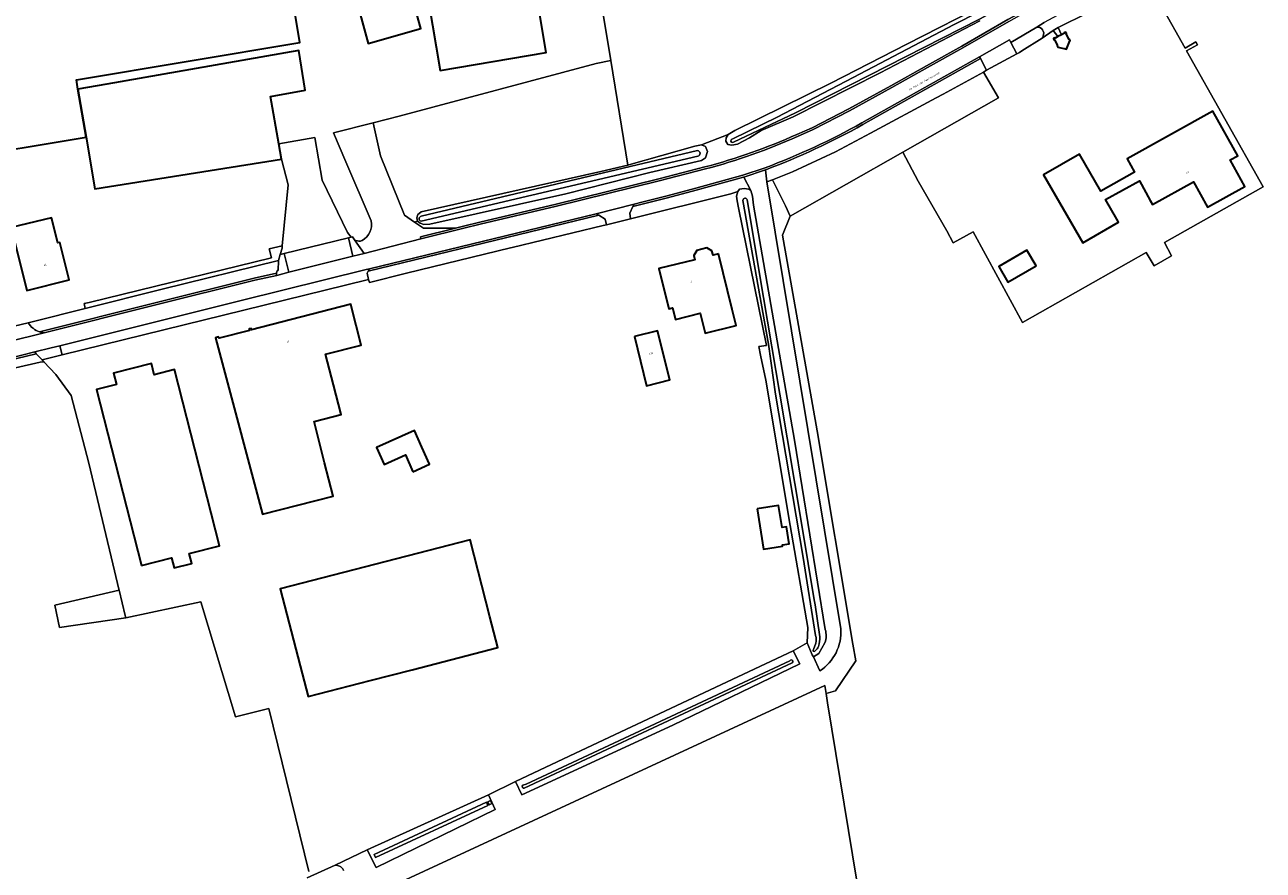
# Model space of a CAD drawing. Header units: metres. Extents: x 201541 to 204988, y 387833 to 394342.
# Tile 89 of 214: x 202743 to 202985, y 391241 to 391407. Entities that reach past the tile are written whole.
import ezdxf
from ezdxf.enums import TextEntityAlignment as Align

# ---------------------------------------------------------------- set-up
doc = ezdxf.new("R2010")
doc.units = ezdxf.units.M
doc.layers.get('Defpoints').update_dxf_attribs({"lineweight": 25})
for name, color, linetype, lineweight in [('B-WE-GR-BOUWLAND-GV', 80, 'Continuous', 13), ('B-WE-GR-GRAS-GV', 60, 'Continuous', 13), ('B-WE-GR-GROENVOORZIENING-GV', 80, 'Continuous', 18), ('B-WE-GR-HOUTWAL-GV', 40, 'Continuous', 13), ('B-WE-IE-TERREINAFSCHEIDING_KUNSTMATIG_HEKWERK-G', 20, 'IE-TERREINAFSCHEIDING-KUNSTMATIG', 18), ('B-WE-KW-KUNSTWERK_STUW-GV', 170, 'Continuous', 18), ('B-WE-OG-BEBOUWING-GV', 7, 'Continuous', 35), ('B-WE-OG-BEBOUWING-T18', 10, 'Continuous', 18), ('B-WE-OG-TERREIN_ERF-GV', 7, 'Continuous', 18), ('B-WE-OG-WATER-GV', 130, 'Continuous', 18), ('B-WE-OG-WATER_SLOOT-GV', 120, 'Continuous', 18), ('B-WE-OG-WEG-GV', 7, 'Continuous', 18), ('B-WE-VH-ONVERHARD-GV', 252, 'Continuous', 18), ('B-WE-VH-VERHARDING_ASFALT-GV', 252, 'Continuous', 18), ('B-WE-VH-VERHARDING_BETON-GV', 252, 'Continuous', 18), ('B-WE-VH-VERHARDING_BETONSTRAATSTEEN-GV', 252, 'Continuous', 18), ('B-WE-VH-VERHARDING_GESLOTEN-GV', 252, 'Continuous', 18), ('B-WE-VH-VERHARDING_GRASBETONSTEEN-GV', 70, 'Continuous', 18), ('B-WE-VH-VERHARDING_HALFVERHARDING_GRIND-GV', 252, 'Continuous', 18), ('B-WE-VH-VERHARDING_OPEN-GV', 252, 'Continuous', 18)]:
    doc.layers.add(name, color=color, linetype=linetype, lineweight=lineweight)
doc.styles.add('NLCS-ISO-M200-T18', font='NLCS-ISO.ttf', dxfattribs={"height": 0.36})
doc.linetypes.add('IE-TERREINAFSCHEIDING-KUNSTMATIG', pattern='A,4,[82,NLCS.SHX,S=0.75,R=90,X=0,Y=0],4,-2', length=10)

msp = doc.modelspace()

# ---------------------------------------------------------------- linework, layer by layer
at = {"layer": 'B-WE-GR-BOUWLAND-GV'}
msp.add_lwpolyline([(202713.087, 391538.893), (202809.355, 391554.972), (202830.856, 391558.556), (202843.908, 391482.097), (202857.517, 391399.799), (202860.855, 391379.321), (202861.059, 391379.37), (202873.981, 391383.034), (202875.237, 391383.253), (202880.485, 391385.311), (202881.77, 391386.105), (202900.585, 391395.32), (202915.438, 391402.999), (202931.591, 391411.207), (202933.185, 391412.585)], dxfattribs=at)
msp.add_lwpolyline([(202919.31, 391161.781), (202913.895, 391188.647), (202907.275, 391229.178), (202899.948, 391274.03), (202899.654, 391275.832), (202899.389, 391277.454), (202815.602, 391238.582), (202721.167, 391194.062), (202772.997, 391092.096), (202831.258, 391119.31)], close=True, dxfattribs=at)
at = {"layer": 'B-WE-GR-GRAS-GV'}
for points in [[(202965.279, 391410.43), (202969.903, 391402.222), (202972.03, 391403.42), (202972.34, 391402.87), (202970.213, 391401.671), (202985.208, 391375.053), (202965.914, 391364.15), (202967.26, 391361.544), (202963.843, 391359.59), (202962.279, 391362.188), (202938.089, 391348.523), (202928.418, 391366.229), (202924.543, 391364.116), (202923.252, 391366.412), (202917.643, 391376.19), (202914.655, 391381.814), (202892.62, 391369.288), (202891.131, 391365.602), (202897.922, 391327.287), (202904.896, 391285.542), (202905.44, 391282.285), (202901.505, 391276.37), (202899.654, 391275.832), (202899.948, 391274.03), (202907.275, 391229.178)], [(202798.391, 391241.027), (202790.599, 391272.927), (202784.075, 391271.307), (202777.284, 391293.836), (202762.555, 391290.695), (202749.578, 391288.791), (202748.688, 391293.154), (202761.283, 391296.103), (202761.234, 391296.311), (202760.39, 391299.898), (202755.337, 391320.961), (202751.899, 391334.174), (202748.866, 391338.305), (202746.564, 391340.769), (202745.801, 391340.725), (202728.961, 391336.892), (202706.292, 391331.286), (202680.794, 391324.973), (202664.079, 391320.645), (202662.033, 391320.153), (202664.824, 391311.516), (202687.074, 391266.229), (202690.778, 391258.875), (202705.296, 391230.239)]]:
    msp.add_lwpolyline(points, dxfattribs=at)
at = {"layer": 'B-WE-GR-GROENVOORZIENING-GV'}
msp.add_lwpolyline([(202889.152, 391376.443), (202891.686, 391371.346), (202892.62, 391369.288), (202914.655, 391381.814), (202933.408, 391392.475), (202930.426, 391397.526), (202922.538, 391393.215), (202921.178, 391392.48), (202908.356, 391385.545), (202901.485, 391381.888), (202893.099, 391378.013)], close=True, dxfattribs=at)
for points in [[(202779.476, 391072.202), (202770.215, 391086.55), (202774.973, 391088.513), (202810.998, 391105.966), (202885.189, 391140.567), (202923.753, 391159.153), (202919.31, 391161.781), (202831.258, 391119.31), (202772.997, 391092.096), (202721.167, 391194.062), (202815.602, 391238.582), (202899.389, 391277.454), (202899.654, 391275.832), (202901.505, 391276.37), (202905.44, 391282.285), (202904.896, 391285.542), (202897.922, 391327.287), (202891.131, 391365.602), (202892.62, 391369.288), (202891.686, 391371.346), (202889.152, 391376.443), (202888.052, 391376.006), (202902.545, 391288.5)], [(202898.442, 391280.3), (202897.157, 391283.046), (202896.914, 391283.439), (202895.938, 391285.779), (202893.208, 391284.184), (202894.532, 391281.691), (202869.669, 391269.689), (202840.123, 391256.011), (202838.865, 391258.656), (202833.547, 391256.025), (202834.844, 391253.174), (202811.574, 391241.762), (202809.79, 391245.237), (202803.529, 391242.237), (202803.702, 391242.238), (202803.876, 391242.222), (202804.047, 391242.188), (202804.214, 391242.138), (202804.375, 391242.072), (202804.529, 391241.989), (202804.674, 391241.892), (202804.808, 391241.781), (202804.931, 391241.657), (202805.04, 391241.521), (202805.136, 391241.376), (202805.217, 391241.221)]]:
    msp.add_lwpolyline(points, dxfattribs=at)
msp.add_lwpolyline([(202902.545, 391288.5, -0.2691313), (202898.442, 391280.3)], format="xyb", dxfattribs=at)
at = {"layer": 'B-WE-GR-HOUTWAL-GV'}
msp.add_lwpolyline([(202857.517, 391399.799), (202854.655, 391399.201), (202816.116, 391388.917), (202811.005, 391387.589), (202812.453, 391381.101), (202817.138, 391369.51), (202819.103, 391368.153), (202819.652, 391368.339), (202819.529, 391369), (202819.712, 391369.603), (202819.971, 391369.845), (202820.413, 391370.164), (202855.553, 391378.051), (202860.855, 391379.321)], close=True, dxfattribs=at)
at = {"layer": 'B-WE-IE-TERREINAFSCHEIDING_KUNSTMATIG_HEKWERK-G'}
for points in [[(202857.517, 391399.799), (202843.908, 391482.097), (202830.856, 391558.556), (202809.355, 391554.972), (202811.28, 391539.511)], [(202931.063, 391397.874), (202936.999, 391401.118)], [(202936.999, 391401.118), (202937.476, 391401.379)], [(202816.116, 391388.917), (202854.655, 391399.201), (202857.517, 391399.799)], [(202860.855, 391379.321), (202857.517, 391399.799)], [(202921.178, 391392.48), (202922.538, 391393.215), (202930.426, 391397.526)], [(202930.426, 391397.526), (202931.063, 391397.874)], [(202889.152, 391376.443), (202893.099, 391378.013), (202901.485, 391381.888), (202908.356, 391385.545), (202921.178, 391392.48)], [(202816.116, 391388.917), (202811.005, 391387.589)], [(202811.005, 391387.589), (202803.25, 391385.596)], [(202873.981, 391383.034), (202861.059, 391379.37)], [(202888.052, 391376.006), (202889.152, 391376.443)], [(202880.984, 391373.686), (202882.35, 391374.109)], [(202895.938, 391285.779), (202896.086, 391288.749), (202892.608, 391308.746), (202887.84, 391337.222), (202886.805, 391342.119), (202886.462, 391343.8)], [(202745.801, 391340.725), (202728.961, 391336.892), (202706.292, 391331.286), (202680.794, 391324.973), (202664.079, 391320.645)], [(202746.564, 391340.769), (202745.801, 391340.725)], [(202761.234, 391296.311), (202760.39, 391299.898), (202755.337, 391320.961), (202751.899, 391334.174), (202748.866, 391338.305), (202746.564, 391340.769)], [(202762.555, 391290.695), (202777.284, 391293.836), (202784.075, 391271.307), (202790.599, 391272.927)], [(202762.555, 391290.695), (202762.46, 391291.097)], [(202882.372, 391279.094), (202893.208, 391284.184)], [(202893.208, 391284.184), (202895.938, 391285.779)], [(202893.208, 391284.184), (202894.532, 391281.691)], [(202896.914, 391283.439), (202895.938, 391285.779)], [(202851.711, 391264.691), (202882.372, 391279.094)], [(202838.865, 391258.656), (202851.711, 391264.691)], [(202838.865, 391258.656), (202833.547, 391256.025)], [(202809.79, 391245.237), (202833.547, 391256.025)], [(202811.574, 391241.762), (202809.79, 391245.237)]]:
    msp.add_lwpolyline(points, dxfattribs=at)
at = {"layer": 'B-WE-KW-KUNSTWERK_STUW-GV'}
msp.add_lwpolyline([(202833.423, 391254.674), (202833.724, 391254.029), (202834.226, 391254.293), (202833.936, 391254.913)], close=True, dxfattribs=at)
at = {"layer": 'B-WE-OG-BEBOUWING-GV'}
for points in [[(202836.874, 391448.99), (202816.097, 391445.498), (202816.965, 391440.336), (202819.558, 391424.905), (202824.108, 391397.833), (202844.886, 391401.325)], [(202791.723, 391432.805), (202700.438, 391417.57), (202700.229, 391418.823), (202698.785, 391427.475), (202694.405, 391426.741), (202696.052, 391416.848), (202695.677, 391416.786), (202696.728, 391410.473), (202694.618, 391410.121), (202697.424, 391393.263), (202699.555, 391393.618), (202700.608, 391387.295), (202701.091, 391387.375), (202702.96, 391376.15), (202754.833, 391384.787), (202753.22, 391394.197), (202752.909, 391396.014), (202796.645, 391403.312)], [(202804.807, 391422.323), (202810.017, 391403.124), (202820.315, 391406.023), (202815.331, 391424.165), (202814.641, 391426.675), (202804.39, 391423.859)], [(202944.458, 391404.162), (202944.42, 391404.233), (202944.129, 391404.077), (202944.285, 391403.786), (202944.338, 391403.814), (202944.922, 391402.709), (202944.869, 391402.681), (202945.023, 391402.389), (202945.076, 391402.417), (202946.717, 391402.035), (202947.356, 391403.625), (202947.409, 391403.652), (202947.259, 391403.946), (202947.206, 391403.919), (202946.635, 391405.031), (202946.688, 391405.058), (202946.535, 391405.356), (202946.246, 391405.203), (202946.281, 391405.138), (202945.696, 391404.825), (202945.025, 391404.466)], [(202792.507, 391383.488), (202790.93, 391392.746), (202797.674, 391393.976), (202796.458, 391401.731), (202758.867, 391395.181), (202753.22, 391394.197), (202754.833, 391384.787), (202756.524, 391374.632), (202793.022, 391380.465)], [(202963.101, 391372.404), (202963.553, 391371.592), (202971.53, 391376.028), (202974.293, 391371.06), (202981.616, 391375.132), (202978.736, 391380.311), (202980.206, 391381.128), (202975.344, 391389.871), (202958.574, 391380.546), (202960.03, 391377.928), (202953.404, 391374.202), (202949.227, 391381.462), (202942.201, 391377.418), (202949.868, 391364.096), (202956.894, 391368.139), (202956.557, 391368.724), (202954.357, 391372.546), (202960.959, 391376.259)], [(202740.141, 391367.079), (202743.196, 391354.753), (202751.518, 391356.822), (202749.698, 391364.176), (202749.25, 391364.066), (202748.025, 391369.013)], [(202878.59, 391361.914), (202877.526, 391361.652), (202877.263, 391362.49), (202876.288, 391363.077), (202874.33, 391362.573), (202873.752, 391361.607), (202873.958, 391360.774), (202866.929, 391359.045), (202868.862, 391351.184), (202869.616, 391351.369), (202870.145, 391349.054), (202875.003, 391350.35), (202875.974, 391346.402), (202882.038, 391347.894), (202881.269, 391351.02)], [(202940.74, 391359.555), (202938.96, 391362.647), (202933.454, 391359.477), (202935.234, 391356.386)], [(202806.689, 391351.757), (202806.609, 391352.069), (202787.19, 391347.051), (202787.119, 391347.324), (202786.719, 391347.221), (202786.79, 391346.948), (202780.824, 391345.406), (202780.745, 391345.678), (202780.14, 391345.502), (202781.159, 391341.588), (202789.342, 391310.968), (202803.177, 391314.509), (202801.502, 391321.045), (202799.438, 391329.096), (202804.708, 391330.448), (202803.207, 391336.257), (202801.665, 391342.269), (202808.662, 391344.063)], [(202862.139, 391345.754), (202864.506, 391336.121), (202869.046, 391337.236), (202866.679, 391346.869)], [(202765.645, 391300.904), (202771.552, 391302.412), (202772.041, 391300.471), (202775.475, 391301.335), (202774.982, 391303.289), (202780.928, 391304.788), (202772.119, 391339.279), (202768.146, 391338.264), (202767.59, 391340.444), (202760.189, 391338.555), (202760.746, 391336.375), (202756.82, 391335.372)], [(202818.773, 391319.283), (202822.038, 391320.755), (202820.53, 391324.099), (202819.067, 391327.345), (202811.654, 391324.004), (202813.149, 391320.688), (202817.297, 391322.558)], [(202886.142, 391312), (202887.397, 391304.115), (202891.136, 391304.71), (202891.1, 391304.934), (202892.422, 391305.144), (202891.886, 391308.511), (202891.036, 391308.376), (202890.352, 391312.67)], [(202833.828, 391290.885), (202829.959, 391305.933), (202792.821, 391296.35), (202796.708, 391281.306), (202798.268, 391275.266), (202810.415, 391278.405), (202818.602, 391280.52), (202835.386, 391284.857)]]:
    msp.add_lwpolyline(points, close=True, dxfattribs=at)
at = {"layer": 'B-WE-OG-TERREIN_ERF-GV'}
for points in [[(202810.586, 391368.374), (202805.651, 391379.96), (202803.25, 391385.596), (202811.005, 391387.589), (202816.116, 391388.917), (202854.655, 391399.201), (202857.517, 391399.799), (202843.908, 391482.097), (202830.856, 391558.556), (202809.355, 391554.972), (202713.087, 391538.893)], [(202700.438, 391417.57), (202791.723, 391432.805), (202796.645, 391403.312), (202752.909, 391396.014), (202753.22, 391394.197), (202758.867, 391395.181), (202796.458, 391401.731), (202797.674, 391393.976), (202790.93, 391392.746), (202792.507, 391383.488), (202799.608, 391384.689), (202801.018, 391376.339), (202806, 391366.116), (202806.696, 391365.199), (202806.94, 391365.259), (202807.353, 391364.672)], [(202950.906, 391409.145), (202945.07, 391406.215), (202945.696, 391404.825), (202946.281, 391405.138), (202946.246, 391405.203), (202946.535, 391405.356), (202946.688, 391405.058), (202946.635, 391405.031), (202947.206, 391403.919), (202947.259, 391403.946), (202947.409, 391403.652), (202947.356, 391403.625), (202946.717, 391402.035), (202945.076, 391402.417), (202945.023, 391402.389), (202944.869, 391402.681), (202944.922, 391402.709), (202944.338, 391403.814), (202944.285, 391403.786), (202944.129, 391404.077), (202944.42, 391404.233), (202944.458, 391404.162), (202945.025, 391404.466), (202944.104, 391405.674), (202941.908, 391404.163), (202937.945, 391401.674), (202937.476, 391401.379), (202936.999, 391401.118), (202931.063, 391397.874), (202930.426, 391397.526), (202933.408, 391392.475), (202914.655, 391381.814), (202917.643, 391376.19), (202923.252, 391366.412), (202924.543, 391364.116), (202928.418, 391366.229), (202938.089, 391348.523), (202962.279, 391362.188), (202963.843, 391359.59), (202967.26, 391361.544), (202965.914, 391364.15), (202985.208, 391375.053), (202970.213, 391401.671), (202972.34, 391402.87), (202972.03, 391403.42), (202969.903, 391402.222), (202965.279, 391410.43)], [(202756.524, 391374.632), (202754.833, 391384.787), (202702.96, 391376.15)], [(202733.798, 391346.11), (202743.467, 391348.443), (202744.53, 391348.699), (202754.647, 391351.248), (202754.426, 391352.229), (202755.417, 391352.421), (202791.111, 391361.121), (202790.624, 391362.883), (202793.207, 391363.499), (202794.36, 391375.456), (202793.022, 391380.465), (202756.524, 391374.632)], [(202798.061, 391239.753), (202803.529, 391242.237), (202809.79, 391245.237), (202833.547, 391256.025), (202838.865, 391258.656), (202851.711, 391264.691), (202882.372, 391279.094), (202893.208, 391284.184), (202895.938, 391285.779), (202896.086, 391288.749), (202892.608, 391308.746), (202887.84, 391337.222), (202886.805, 391342.119), (202886.462, 391343.8), (202887.994, 391344.013), (202882.531, 391370.917), (202882.223, 391372.302), (202882.118, 391373.234), (202882.35, 391374.109), (202880.984, 391373.686), (202861.357, 391368.806), (202856.685, 391367.64), (202856.002, 391367.459), (202838.202, 391363.171), (202837.88, 391363.093), (202817.501, 391358.133), (202810.259, 391356.301), (202810.104, 391356.929), (202805.596, 391355.817), (202750.125, 391342.131), (202746.198, 391341.162), (202746.564, 391340.769), (202748.866, 391338.305), (202751.899, 391334.174), (202755.337, 391320.961), (202760.39, 391299.898), (202761.234, 391296.311), (202761.283, 391296.103), (202762.46, 391291.097), (202762.555, 391290.695), (202777.284, 391293.836), (202784.075, 391271.307), (202790.599, 391272.927), (202798.391, 391241.027)]]:
    msp.add_lwpolyline(points, dxfattribs=at)
for points in [[(202810.017, 391403.124), (202804.807, 391422.323), (202799.545, 391421.402), (202796.846, 391436.824), (202816.965, 391440.336), (202816.097, 391445.498), (202836.874, 391448.99), (202844.886, 391401.325), (202824.108, 391397.833), (202819.558, 391424.905), (202815.331, 391424.165), (202820.315, 391406.023)], [(202954.357, 391372.546), (202956.557, 391368.724), (202956.894, 391368.139), (202949.868, 391364.096), (202942.201, 391377.418), (202949.227, 391381.462), (202953.404, 391374.202), (202960.03, 391377.928), (202958.574, 391380.546), (202975.344, 391389.871), (202980.206, 391381.128), (202978.736, 391380.311), (202981.616, 391375.132), (202974.293, 391371.06), (202971.53, 391376.028), (202963.553, 391371.592), (202963.101, 391372.404), (202960.959, 391376.259)], [(202751.518, 391356.822), (202743.196, 391354.753), (202740.141, 391367.079), (202748.025, 391369.013), (202749.25, 391364.066), (202749.698, 391364.176)], [(202866.929, 391359.045), (202873.958, 391360.774), (202873.752, 391361.607), (202874.33, 391362.573), (202876.288, 391363.077), (202877.263, 391362.49), (202877.526, 391361.652), (202878.59, 391361.914), (202881.269, 391351.02), (202882.038, 391347.894), (202875.974, 391346.402), (202875.003, 391350.35), (202870.145, 391349.054), (202869.616, 391351.369), (202868.862, 391351.184)], [(202940.74, 391359.555), (202935.234, 391356.386), (202933.454, 391359.477), (202938.96, 391362.647)], [(202803.177, 391314.509), (202789.342, 391310.968), (202781.159, 391341.588), (202780.14, 391345.502), (202780.745, 391345.678), (202780.824, 391345.406), (202786.79, 391346.948), (202786.719, 391347.221), (202787.119, 391347.324), (202787.19, 391347.051), (202806.609, 391352.069), (202806.689, 391351.757), (202808.662, 391344.063), (202801.665, 391342.269), (202803.207, 391336.257), (202804.708, 391330.448), (202799.438, 391329.096), (202801.502, 391321.045)], [(202862.139, 391345.754), (202866.679, 391346.869), (202869.046, 391337.236), (202864.506, 391336.121)], [(202780.928, 391304.788), (202774.982, 391303.289), (202775.475, 391301.335), (202772.041, 391300.471), (202771.552, 391302.412), (202765.645, 391300.904), (202756.82, 391335.372), (202760.746, 391336.375), (202760.189, 391338.555), (202767.59, 391340.444), (202768.146, 391338.264), (202772.119, 391339.279)], [(202822.038, 391320.755), (202818.773, 391319.283), (202817.297, 391322.558), (202813.149, 391320.688), (202811.654, 391324.004), (202819.067, 391327.345), (202820.53, 391324.099)], [(202886.142, 391312), (202890.352, 391312.67), (202891.036, 391308.376), (202891.886, 391308.511), (202892.422, 391305.144), (202891.1, 391304.934), (202891.136, 391304.71), (202887.397, 391304.115)], [(202833.828, 391290.885), (202835.386, 391284.857), (202818.602, 391280.52), (202810.415, 391278.405), (202798.268, 391275.266), (202796.708, 391281.306), (202792.821, 391296.35), (202829.959, 391305.933)]]:
    msp.add_lwpolyline(points, close=True, dxfattribs=at)
for points in [[(202808.839, 391364.574, 0.3382816), (202810.586, 391368.374)], [(202807.353, 391364.672, 0.1328411), (202808.489, 391364.413)], [(202808.489, 391364.413, 0.0302789), (202808.839, 391364.574)]]:
    msp.add_lwpolyline(points, format="xyb", dxfattribs=at)
at = {"layer": 'B-WE-OG-WATER-GV'}
for points in [[(202934.125, 391411.626), (202924.72, 391406.839), (202904.963, 391396.476), (202890.08, 391388.703), (202881.374, 391384.461)], [(202881.538, 391383.765), (202893.682, 391389.544), (202929.644, 391407.863), (202935.238, 391410.853)], [(202874.472, 391382.146), (202820.392, 391369.3)], [(202820.386, 391368.323), (202874.549, 391381.044)], [(202883.366, 391372.39), (202888.389, 391344.223), (202889.751, 391334.43), (202895.133, 391302.462), (202897.601, 391287.19)], [(202898.326, 391287.391), (202897.482, 391293.241), (202897.285, 391294.201), (202894.943, 391308.411), (202890.566, 391334.481), (202887.387, 391353.418), (202884.214, 391372.526)], [(202897.626, 391285.708), (202897.153, 391284.461)], [(202897.452, 391284.121), (202897.887, 391284.601)], [(202892.535, 391282.255), (202840.964, 391258.132), (202840.317, 391257.884)], [(202840.567, 391257.293), (202893.032, 391281.891)]]:
    msp.add_lwpolyline(points, dxfattribs=at)
for points in [[(202881.374, 391384.461, 1.2400942), (202881.538, 391383.765)], [(202874.549, 391381.044, 0.8445191), (202874.472, 391382.146)], [(202884.214, 391372.526, 0.8805331), (202883.366, 391372.39)], [(202820.392, 391369.3, 0.8352431), (202820.386, 391368.323)], [(202897.601, 391287.19, -0.1423139), (202897.626, 391285.708)], [(202898.293, 391285.558, 0.1118123), (202898.326, 391287.391)], [(202897.153, 391284.461, 0.922086), (202897.452, 391284.121)], [(202897.887, 391284.601, 0.0875352), (202898.293, 391285.558)], [(202893.032, 391281.891, 1.3061378), (202892.535, 391282.255)], [(202840.317, 391257.884, 0.8395705), (202840.567, 391257.293)]]:
    msp.add_lwpolyline(points, format="xyb", dxfattribs=at)
msp.add_lwpolyline([(202811.184, 391244.347), (202811.465, 391243.742), (202833.465, 391253.949), (202833.185, 391254.554)], close=True, dxfattribs=at)
at = {"layer": 'B-WE-OG-WATER_SLOOT-GV'}
for points in [[(202931.591, 391411.207), (202915.438, 391402.999), (202900.585, 391395.32), (202881.77, 391386.105), (202880.485, 391385.311), (202880.095, 391384.63), (202879.992, 391383.961), (202880.406, 391383.358), (202881.216, 391383.233), (202882.327, 391383.424), (202884.66, 391384.643), (202886.957, 391386.111), (202893.225, 391388.789), (202910.251, 391397.379), (202929.759, 391407.561)], [(202881.374, 391384.461), (202890.08, 391388.703), (202904.963, 391396.476), (202924.72, 391406.839), (202934.125, 391411.626)], [(202935.238, 391410.853), (202929.644, 391407.863), (202893.682, 391389.544), (202881.538, 391383.765)], [(202820.392, 391369.3), (202874.472, 391382.146)], [(202874.549, 391381.044), (202820.386, 391368.323)], [(202899.485, 391288.416), (202893.437, 391325.441), (202885.458, 391371.492), (202885.275, 391373.219), (202884.941, 391374.344), (202884.555, 391374.59), (202884.086, 391374.646), (202883.642, 391374.699), (202882.725, 391374.575), (202882.35, 391374.109), (202882.118, 391373.234), (202882.223, 391372.302), (202882.531, 391370.917), (202887.994, 391344.013), (202886.462, 391343.8)], [(202897.601, 391287.19), (202895.133, 391302.462), (202889.751, 391334.43), (202888.389, 391344.223), (202883.366, 391372.39)], [(202884.214, 391372.526), (202887.387, 391353.418), (202890.566, 391334.481), (202894.943, 391308.411), (202897.285, 391294.201), (202897.482, 391293.241), (202898.326, 391287.391)], [(202886.462, 391343.8), (202886.805, 391342.119), (202887.84, 391337.222), (202892.608, 391308.746), (202896.086, 391288.749), (202895.938, 391285.779), (202896.914, 391283.439), (202897.157, 391283.046), (202898.206, 391283.693), (202899.424, 391285.809)], [(202897.153, 391284.461), (202897.626, 391285.708)], [(202897.887, 391284.601), (202897.452, 391284.121)], [(202840.317, 391257.884), (202840.964, 391258.132), (202892.535, 391282.255)], [(202893.032, 391281.891), (202840.567, 391257.293)], [(202805.217, 391241.221), (202805.136, 391241.376), (202805.04, 391241.521), (202804.931, 391241.657), (202804.808, 391241.781), (202804.674, 391241.892), (202804.529, 391241.989), (202804.375, 391242.072), (202804.214, 391242.138), (202804.047, 391242.188), (202803.876, 391242.222), (202803.702, 391242.238), (202803.529, 391242.237), (202798.061, 391239.753)]]:
    msp.add_lwpolyline(points, dxfattribs=at)
for points in [[(202881.538, 391383.765, -1.2400942), (202881.374, 391384.461)], [(202874.472, 391382.146, -0.8445191), (202874.549, 391381.044)], [(202883.366, 391372.39, -0.8805331), (202884.214, 391372.526)], [(202820.386, 391368.323, -0.8352431), (202820.392, 391369.3)], [(202897.626, 391285.708, 0.1423139), (202897.601, 391287.19)], [(202898.326, 391287.391, -0.1118123), (202898.293, 391285.558)], [(202899.424, 391285.809, 0.1522619), (202899.485, 391288.416)], [(202897.452, 391284.121, -0.922086), (202897.153, 391284.461)], [(202898.293, 391285.558, -0.0875352), (202897.887, 391284.601)], [(202892.535, 391282.255, -1.3061378), (202893.032, 391281.891)], [(202840.567, 391257.293, -0.8395705), (202840.317, 391257.884)]]:
    msp.add_lwpolyline(points, format="xyb", dxfattribs=at)
for points in [[(202820.413, 391370.164), (202819.971, 391369.845), (202819.712, 391369.603), (202819.529, 391369), (202819.652, 391368.339), (202820.175, 391367.922), (202820.895, 391367.703), (202822.087, 391367.712), (202848.675, 391373.667), (202865.127, 391377.888), (202875.266, 391380.176), (202876.033, 391380.755), (202876.407, 391381.953), (202876.046, 391382.965), (202875.237, 391383.253), (202873.981, 391383.034), (202861.059, 391379.37), (202860.855, 391379.321), (202855.553, 391378.051)], [(202882.372, 391279.094), (202851.711, 391264.691), (202838.865, 391258.656), (202840.123, 391256.011), (202869.669, 391269.689), (202894.532, 391281.691), (202893.208, 391284.184)], [(202809.79, 391245.237), (202811.574, 391241.762), (202834.844, 391253.174), (202833.547, 391256.025)], [(202811.184, 391244.347), (202833.185, 391254.554), (202833.465, 391253.949), (202811.465, 391243.742)], [(202833.724, 391254.029), (202833.423, 391254.674), (202833.936, 391254.913), (202834.226, 391254.293)]]:
    msp.add_lwpolyline(points, close=True, dxfattribs=at)
at = {"layer": 'B-WE-OG-WEG-GV'}
for points in [[(202893.914, 391385.294), (202896.946, 391386.606), (202904.071, 391390.307), (202912.301, 391394.844), (202919.271, 391398.75), (202926.229, 391402.621), (202935.238, 391407.799), (202937.28, 391408.92), (202938.479, 391410.04), (202938.99, 391410.55), (202940.185, 391416.085), (202936.958, 391415.251), (202937.032, 391413.872), (202936.876, 391412.59), (202936.206, 391411.421)], [(202945.07, 391406.215), (202950.906, 391409.145), (202949.877, 391410.785), (202948.609, 391410.22), (202947.81, 391410.203), (202947.319, 391409.912), (202942.354, 391407.226), (202940.867, 391406.329)], [(202929.759, 391407.561), (202910.251, 391397.379), (202893.225, 391388.789), (202886.957, 391386.111), (202884.66, 391384.643), (202882.327, 391383.424), (202881.216, 391383.233), (202880.406, 391383.358), (202879.992, 391383.961), (202880.095, 391384.63), (202880.485, 391385.311), (202875.237, 391383.253), (202876.046, 391382.965), (202876.407, 391381.953), (202876.033, 391380.755), (202875.266, 391380.176), (202865.127, 391377.888), (202848.675, 391373.667), (202822.087, 391367.712), (202820.895, 391367.703), (202820.175, 391367.922), (202819.652, 391368.339), (202819.103, 391368.153), (202820.877, 391366.928), (202827.082, 391366.934), (202828.645, 391367.323), (202831.846, 391368.121), (202846.81, 391371.675), (202866.888, 391376.602), (202875.914, 391378.939)], [(202942.109, 391404.569), (202941.908, 391404.163), (202944.104, 391405.674), (202945.07, 391406.215)], [(202888.052, 391376.006), (202889.152, 391376.443), (202893.099, 391378.013), (202901.485, 391381.888), (202908.356, 391385.545), (202921.178, 391392.48), (202922.538, 391393.215), (202930.426, 391397.526), (202931.063, 391397.874), (202929.854, 391400.153), (202906.843, 391387.243)], [(202887.864, 391378.41), (202887.777, 391378.381), (202888.052, 391376.006)]]:
    msp.add_lwpolyline(points, dxfattribs=at)
for points in [[(202940.867, 391406.329, -0.5963324), (202942.109, 391404.569)], [(202906.843, 391387.243, -0.0382782), (202887.864, 391378.41)], [(202875.914, 391378.939, 0.0410746), (202893.914, 391385.294)]]:
    msp.add_lwpolyline(points, format="xyb", dxfattribs=at)
for points in [[(202882.35, 391374.109), (202882.725, 391374.575), (202883.642, 391374.699), (202884.086, 391374.646), (202884.555, 391374.59), (202884.941, 391374.344), (202883.568, 391376.974), (202883.487, 391376.948), (202874.233, 391374.377), (202868.629, 391372.92), (202863.666, 391371.67), (202861.852, 391371.21), (202861.238, 391369.912), (202861.357, 391368.806), (202880.984, 391373.686)], [(202837.88, 391363.093), (202838.202, 391363.171), (202856.002, 391367.459), (202856.685, 391367.64), (202856.418, 391368.712), (202855.141, 391369.501), (202810.011, 391358.538), (202809.804, 391358.145), (202810.104, 391356.929), (202810.259, 391356.301), (202817.501, 391358.133)], [(202755.417, 391352.421), (202754.426, 391352.229), (202754.647, 391351.248), (202769.702, 391355.042), (202792.444, 391360.615), (202792.794, 391361.801), (202793.165, 391363.06), (202793.207, 391363.499), (202790.624, 391362.883), (202791.111, 391361.121)], [(202662.033, 391320.153), (202664.079, 391320.645), (202680.794, 391324.973), (202706.292, 391331.286), (202728.961, 391336.892), (202745.801, 391340.725), (202746.564, 391340.769), (202746.198, 391341.162), (202745.058, 391342.383), (202737.154, 391340.434), (202733.608, 391339.629), (202695.772, 391330.309), (202680.075, 391326.456), (202668.054, 391323.584), (202662.786, 391322.29), (202662.166, 391322.138), (202662.132, 391322.129), (202662.309, 391321.201)]]:
    msp.add_lwpolyline(points, close=True, dxfattribs=at)
at = {"layer": 'B-WE-VH-ONVERHARD-GV'}
for points in [[(202902.545, 391288.5), (202888.052, 391376.006), (202887.777, 391378.381), (202883.568, 391376.974), (202884.941, 391374.344), (202885.275, 391373.219), (202885.458, 391371.492), (202893.437, 391325.441), (202899.485, 391288.416)], [(202899.424, 391285.809), (202898.206, 391283.693), (202897.157, 391283.046), (202898.442, 391280.3)]]:
    msp.add_lwpolyline(points, dxfattribs=at)
for points in [[(202898.442, 391280.3, 0.2691313), (202902.545, 391288.5)], [(202899.485, 391288.416, -0.1522619), (202899.424, 391285.809)]]:
    msp.add_lwpolyline(points, format="xyb", dxfattribs=at)
at = {"layer": 'B-WE-VH-VERHARDING_ASFALT-GV'}
for points in [[(202935.434, 391407.45), (202926.426, 391402.273), (202919.466, 391398.401), (202912.495, 391394.494), (202904.26, 391389.954), (202897.118, 391386.244), (202894.075, 391384.928)], [(202906.647, 391387.592), (202929.667, 391400.506), (202935.519, 391403.828), (202935.817, 391403.282), (202940.867, 391406.329), (202942.354, 391407.226)], [(202737.062, 391340.823), (202744.745, 391342.718), (202747.997, 391343.52), (202749.672, 391343.939), (202785.127, 391352.809), (202809.629, 391358.854), (202810.26, 391359.01), (202854.662, 391369.796), (202862.074, 391371.679), (202863.568, 391372.058), (202868.53, 391373.308), (202874.129, 391374.763), (202883.38, 391377.333), (202887.73, 391378.787)], [(202876.015, 391378.552), (202866.986, 391376.214), (202846.904, 391371.286), (202831.941, 391367.732), (202828.742, 391366.935), (202820.349, 391364.843), (202809.208, 391362.031), (202807.037, 391361.484), (202794.487, 391358.323), (202792.108, 391357.724), (202787.805, 391356.791), (202768.17, 391351.882), (202746.572, 391346.471), (202745.287, 391346.159), (202732.224, 391342.925)]]:
    msp.add_lwpolyline(points, dxfattribs=at)
for points in [[(202887.73, 391378.787, 0.0382531), (202906.647, 391387.592)], [(202894.075, 391384.928, -0.0411082), (202876.015, 391378.552)]]:
    msp.add_lwpolyline(points, format="xyb", dxfattribs=at)
msp.add_lwpolyline([(202747.997, 391343.52), (202744.745, 391342.718), (202745.058, 391342.383), (202746.198, 391341.162), (202750.125, 391342.131), (202749.672, 391343.939)], close=True, dxfattribs=at)
at = {"layer": 'B-WE-VH-VERHARDING_BETON-GV'}
for points in [[(202809.208, 391362.031), (202807.353, 391364.672), (202806.94, 391365.259), (202806.696, 391365.199), (202806.136, 391365.062), (202807.037, 391361.484)], [(202792.794, 391361.801), (202792.444, 391360.615), (202792.423, 391358.685), (202792.195, 391358.663), (202792.089, 391358.129), (202792.044, 391357.905), (202792.108, 391357.724), (202794.487, 391358.323), (202793.564, 391361.989)]]:
    msp.add_lwpolyline(points, close=True, dxfattribs=at)
at = {"layer": 'B-WE-VH-VERHARDING_BETONSTRAATSTEEN-GV'}
msp.add_lwpolyline([(202936.999, 391401.118), (202935.817, 391403.282), (202935.519, 391403.828), (202929.667, 391400.506), (202929.854, 391400.153), (202931.063, 391397.874)], close=True, dxfattribs=at)
msp.add_lwpolyline([(202743.467, 391348.443), (202733.798, 391346.11), (202733.844, 391345.255), (202733.891, 391344.399), (202733.669, 391344.114), (202732.828, 391343.511), (202732.127, 391343.316), (202732.224, 391342.925), (202745.287, 391346.159), (202746.572, 391346.471)], dxfattribs=at)
for points in [[(202745.695, 391346.664, -0.1766503), (202743.467, 391348.443)], [(202746.572, 391346.471, -0.053749), (202745.695, 391346.664)]]:
    msp.add_lwpolyline(points, format="xyb", dxfattribs=at)
at = {"layer": 'B-WE-VH-VERHARDING_GESLOTEN-GV'}
for points in [[(202819.103, 391368.153), (202817.138, 391369.51), (202812.453, 391381.101), (202811.005, 391387.589), (202803.25, 391385.596), (202805.651, 391379.96), (202810.586, 391368.374)], [(202807.353, 391364.672), (202809.208, 391362.031), (202820.349, 391364.843), (202820.253, 391365.231), (202827.082, 391366.934), (202820.877, 391366.928), (202819.103, 391368.153)]]:
    msp.add_lwpolyline(points, dxfattribs=at)
for points in [[(202799.608, 391384.689), (202792.507, 391383.488), (202793.022, 391380.465), (202794.36, 391375.456), (202793.207, 391363.499), (202793.165, 391363.06), (202792.794, 391361.801), (202793.564, 391361.989), (202806.136, 391365.062), (202806.696, 391365.199), (202806, 391366.116), (202801.018, 391376.339)], [(202761.283, 391296.103), (202748.688, 391293.154), (202749.578, 391288.791), (202762.555, 391290.695), (202762.46, 391291.097)]]:
    msp.add_lwpolyline(points, close=True, dxfattribs=at)
for points in [[(202810.586, 391368.374, -0.3382816), (202808.839, 391364.574)], [(202808.489, 391364.413, -0.1328411), (202807.353, 391364.672)], [(202808.839, 391364.574, -0.0302789), (202808.489, 391364.413)]]:
    msp.add_lwpolyline(points, format="xyb", dxfattribs=at)
at = {"layer": 'B-WE-VH-VERHARDING_GRASBETONSTEEN-GV'}
for points in [[(202894.075, 391384.928), (202897.118, 391386.244), (202904.26, 391389.954), (202912.495, 391394.494), (202919.466, 391398.401), (202926.426, 391402.273), (202935.434, 391407.45), (202937.516, 391408.593), (202938.757, 391409.752), (202938.834, 391409.829), (202938.99, 391410.55), (202938.479, 391410.04), (202937.28, 391408.92), (202935.238, 391407.799), (202926.229, 391402.621), (202919.271, 391398.75), (202912.301, 391394.844), (202904.071, 391390.307), (202896.946, 391386.606), (202893.914, 391385.294)], [(202906.843, 391387.243), (202929.854, 391400.153), (202929.667, 391400.506), (202906.647, 391387.592)], [(202875.914, 391378.939), (202866.888, 391376.602), (202846.81, 391371.675), (202831.846, 391368.121), (202828.645, 391367.323), (202827.082, 391366.934), (202820.253, 391365.231), (202820.349, 391364.843), (202828.742, 391366.935), (202831.941, 391367.732), (202846.904, 391371.286), (202866.986, 391376.214), (202876.015, 391378.552)], [(202887.73, 391378.787), (202883.38, 391377.333), (202874.129, 391374.763), (202868.53, 391373.308), (202863.568, 391372.058), (202862.074, 391371.679), (202861.852, 391371.21), (202863.666, 391371.67), (202868.629, 391372.92), (202874.233, 391374.377), (202883.487, 391376.948), (202883.568, 391376.974), (202887.777, 391378.381), (202887.864, 391378.41)], [(202746.572, 391346.471), (202768.17, 391351.882), (202787.805, 391356.791), (202792.108, 391357.724), (202792.044, 391357.905), (202792.089, 391358.129), (202787.714, 391357.181), (202768.073, 391352.27), (202745.695, 391346.664)]]:
    msp.add_lwpolyline(points, dxfattribs=at)
for points in [[(202906.647, 391387.592, -0.0382531), (202887.73, 391378.787)], [(202887.864, 391378.41, 0.0382782), (202906.843, 391387.243)], [(202893.914, 391385.294, -0.0410746), (202875.914, 391378.939)], [(202876.015, 391378.552, 0.0411082), (202894.075, 391384.928)], [(202745.695, 391346.664, 0.053749), (202746.572, 391346.471)]]:
    msp.add_lwpolyline(points, format="xyb", dxfattribs=at)
for points in [[(202854.662, 391369.796), (202810.26, 391359.01), (202810.011, 391358.538), (202855.141, 391369.501)], [(202679.981, 391326.845), (202667.96, 391323.973), (202662.691, 391322.678), (202662.071, 391322.526), (202657.165, 391321.328), (202653.525, 391320.467), (202654.329, 391320.246), (202657.258, 391320.939), (202662.132, 391322.129), (202662.166, 391322.138), (202662.786, 391322.29), (202668.054, 391323.584), (202680.075, 391326.456), (202695.772, 391330.309), (202733.608, 391339.629), (202737.154, 391340.434), (202745.058, 391342.383), (202744.745, 391342.718), (202737.062, 391340.823), (202733.516, 391340.018), (202695.676, 391330.697)]]:
    msp.add_lwpolyline(points, close=True, dxfattribs=at)
at = {"layer": 'B-WE-VH-VERHARDING_HALFVERHARDING_GRIND-GV'}
for points in [[(202940.867, 391406.329), (202935.817, 391403.282), (202936.999, 391401.118), (202937.476, 391401.379)], [(202937.476, 391401.379), (202937.945, 391401.674), (202941.908, 391404.163), (202942.109, 391404.569)], [(202792.444, 391360.615), (202769.702, 391355.042), (202754.647, 391351.248), (202744.53, 391348.699), (202743.467, 391348.443)], [(202745.695, 391346.664), (202768.073, 391352.27), (202787.714, 391357.181), (202792.089, 391358.129), (202792.195, 391358.663), (202792.423, 391358.685), (202792.444, 391360.615)]]:
    msp.add_lwpolyline(points, dxfattribs=at)
for points in [[(202942.109, 391404.569, 0.5963324), (202940.867, 391406.329)], [(202743.467, 391348.443, 0.1766503), (202745.695, 391346.664)]]:
    msp.add_lwpolyline(points, format="xyb", dxfattribs=at)
at = {"layer": 'B-WE-VH-VERHARDING_OPEN-GV'}
for points in [[(202945.025, 391404.466), (202945.696, 391404.825), (202945.07, 391406.215), (202944.104, 391405.674)], [(202856.685, 391367.64), (202861.357, 391368.806), (202861.238, 391369.912), (202861.852, 391371.21), (202862.074, 391371.679), (202854.662, 391369.796), (202855.141, 391369.501), (202856.418, 391368.712)], [(202793.564, 391361.989), (202794.487, 391358.323), (202807.037, 391361.484), (202806.136, 391365.062)], [(202810.011, 391358.538), (202810.26, 391359.01), (202809.629, 391358.854), (202785.127, 391352.809), (202749.672, 391343.939), (202750.125, 391342.131), (202805.596, 391355.817), (202810.104, 391356.929), (202809.804, 391358.145)]]:
    msp.add_lwpolyline(points, close=True, dxfattribs=at)

# ---------------------------------------------------------------- texts
at = {"layer": 'B-WE-OG-BEBOUWING-T18', "style": 'NLCS-ISO-M200-T18'}
for s, rotation, p in [('25', 28.1, (202946.617, 391402.199)), ('23', 29.8, (202970.384, 391377.866)), ('46', 13.9, (202746.794, 391359.769)), ('27', 13.8, (202873.304, 391356.494)), ('29', 14.4, (202794.308, 391344.759)), ('27a', 13.8, (202865.363, 391342.427))]:
    msp.add_text(s, height=0.36, rotation=rotation, dxfattribs=at).set_placement(p, align=Align.MIDDLE)
at = {"layer": 'Defpoints', "color": 250, "style": 'NLCS-ISO-M200-T18'}
msp.add_text('De Cocq van Haeftenstraat', height=0.36, rotation=29.2, dxfattribs=at).set_placement((202918.884, 391395.695), align=Align.MIDDLE)

doc.saveas('drawing.dxf')
